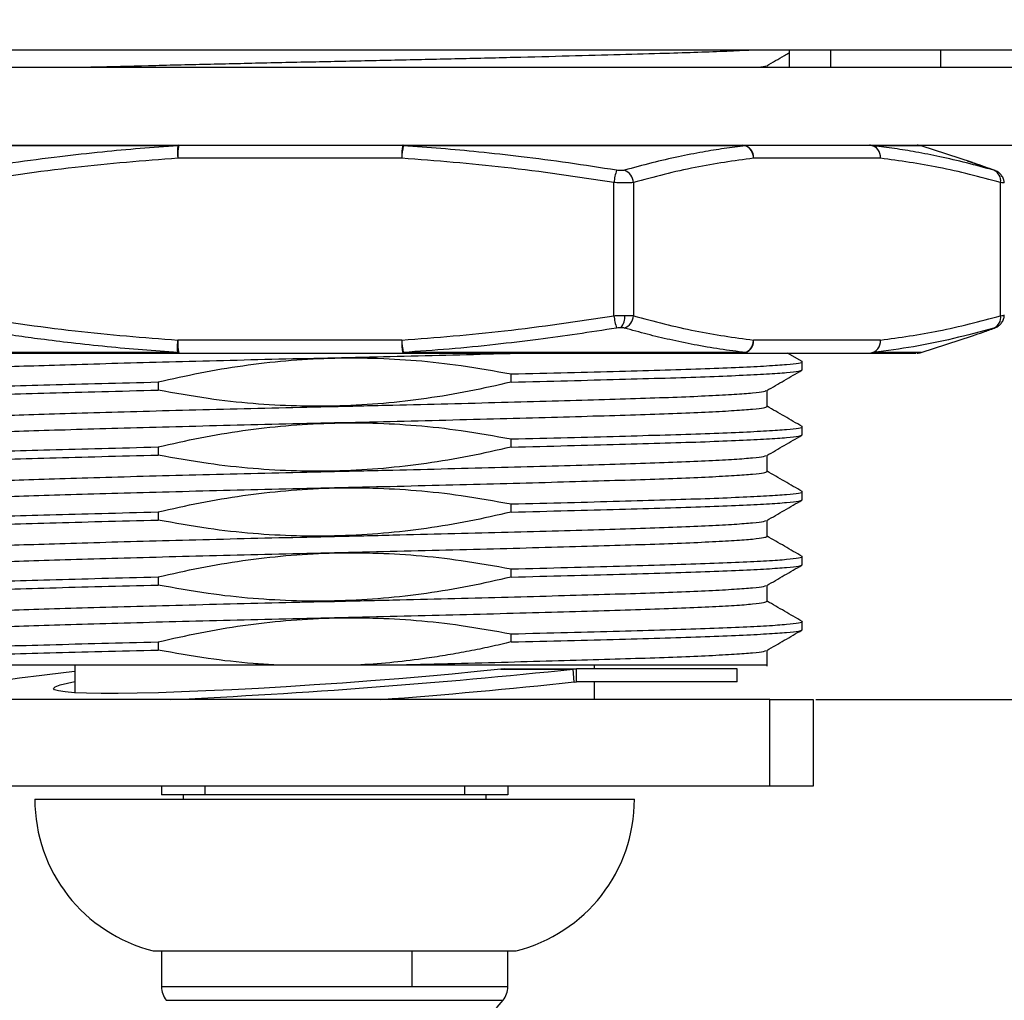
# Model space of a CAD drawing. Header units: millimetres. Extents: x 1259 to 1531, y 1568 to 1760.
# Tile 4 of 8: x 1340 to 1363, y 1615 to 1638. Entities that reach past the tile are written whole.
import ezdxf

# ---------------------------------------------------------------- set-up
doc = ezdxf.new("R2010")
doc.units = ezdxf.units.MM
doc.layers.add('1轮廓实线层', color=7, linetype='Continuous')
doc.layers.add('2细线层', color=3, linetype='Continuous')
doc.styles.add('SLDTEXTSTYLE1', font='txt')
doc.dimstyles.new('SLDDIMSTYLE1', dxfattribs={"dimtxt": 3.5, "dimasz": 4.08, "dimexe": 0, "dimexo": 0.0625, "dimgap": 0.875, "dimtad": 2, "dimdec": 0, "dimrnd": 1e-09, "dimzin": 4, "dimdsep": 46, "dimtxsty": 'SLDTEXTSTYLE1', "dimsah": 1, "dimcen": 0.09, "dimadec": 0, "dimazin": 1, "dimtfac": 1, "dimtmove": 0, "dimatfit": 0, "dimfxl": 1, "dimfrac": 2, "dimtolj": 1, "dimtzin": 12, "dimarcsym": 0})

# ---------------------------------------------------------------- blocks, each defined once
blk = doc.blocks.new('*D12')
at = {"layer": '2细线层', "color": 0, "lineweight": -2, "transparency": 16777216}
for p, q in [((1375.486, 1645.796), (1375.486, 1656.423)), ((1356.623, 1641.716), (1375.486, 1641.716)), ((1375.486, 1637.216), (1375.486, 1641.716)), ((1365.406, 1637.216), (1375.486, 1637.216)), ((1375.486, 1633.136), (1375.486, 1629.056))]:
    blk.add_line(p, q, dxfattribs=at)
at = {"layer": '2细线层', "color": 0, "transparency": 16777216}
for points in [[(1374.806, 1645.796), (1376.166, 1645.796), (1375.486, 1641.716)], [(1374.806, 1633.136), (1376.166, 1633.136), (1375.486, 1637.216)]]:
    blk.add_solid(points, dxfattribs=at)
at = {"layer": 'Defpoints', "color": 0, "transparency": 16777216}
for p in [(1356.561, 1641.716), (1365.343, 1637.216), (1375.486, 1637.216)]:
    blk.add_point(p, dxfattribs=at)
at = {"layer": '2细线层', "color": 0, "transparency": 16777216, "insert": (1376.361, 1653.15), "char_height": 3.5, "attachment_point": 2, "rotation": 90, "style": 'SLDTEXTSTYLE1'}
blk.add_mtext('\\A1;4.5', dxfattribs=at)
blk = doc.blocks.new('*D13')
at = {"layer": '2细线层', "color": 0, "lineweight": -2, "transparency": 16777216}
for p, q in [((1365.406, 1637.216), (1375.482, 1637.216)), ((1375.482, 1633.136), (1375.482, 1626.296)), ((1358.206, 1622.216), (1375.482, 1622.216))]:
    blk.add_line(p, q, dxfattribs=at)
at = {"layer": '2细线层', "color": 0, "transparency": 16777216}
for points in [[(1374.802, 1633.136), (1376.162, 1633.136), (1375.482, 1637.216)], [(1374.802, 1626.296), (1376.162, 1626.296), (1375.482, 1622.216)]]:
    blk.add_solid(points, dxfattribs=at)
at = {"layer": 'Defpoints', "color": 0, "transparency": 16777216}
for p in [(1365.343, 1637.216), (1358.143, 1622.216), (1375.482, 1622.216)]:
    blk.add_point(p, dxfattribs=at)
at = {"layer": '2细线层', "color": 0, "transparency": 16777216, "insert": (1376.357, 1630.049), "char_height": 3.5, "attachment_point": 2, "rotation": 90, "style": 'SLDTEXTSTYLE1'}
blk.add_mtext('\\A1;GH=15', dxfattribs=at)

msp = doc.modelspace()

# ---------------------------------------------------------------- linework, layer by layer
at = {"layer": '1轮廓实线层', "linetype": 'Continuous', "lineweight": 25}
for p, q in [((1328.843, 1637.216), (1347.093, 1637.216)), ((1347.093, 1637.216), (1365.343, 1637.216)), ((1357.588, 1637.216), (1357.588, 1636.816)), ((1358.543, 1637.216), (1358.543, 1636.816)), ((1361.093, 1636.816), (1361.093, 1637.216)), ((1330.593, 1636.816), (1347.093, 1636.816)), ((1347.093, 1636.816), (1363.593, 1636.816)), ((1357.081, 1636.816), (1357.081, 1636.855)), ((1330.593, 1635.016), (1347.093, 1635.016)), ((1343.47, 1635.002), (1336.236, 1635.002)), ((1347.093, 1635.016), (1363.593, 1635.016)), ((1356.585, 1635.002), (1348.679, 1635.002)), ((1360.638, 1635.002), (1359.536, 1635.002)), ((1361.823, 1634.617), (1360.638, 1635.002)), ((1348.645, 1634.716), (1343.472, 1634.716)), ((1359.698, 1634.716), (1356.767, 1634.716)), ((1362.344, 1634.432), (1361.709, 1634.65)), ((1353.542, 1631.079), (1353.542, 1634.153)), ((1353.993, 1634.153), (1353.993, 1631.079)), ((1362.473, 1631.079), (1362.473, 1634.153)), ((1360.638, 1630.231), (1361.823, 1630.616)), ((1348.645, 1630.516), (1343.472, 1630.516)), ((1359.698, 1630.516), (1356.767, 1630.516)), ((1343.47, 1630.231), (1336.236, 1630.231)), ((1343.495, 1630.216), (1348.668, 1630.216)), ((1348.679, 1630.231), (1348.668, 1630.216)), ((1356.585, 1630.231), (1348.679, 1630.231)), ((1356.52, 1630.216), (1356.585, 1630.231)), ((1356.52, 1630.216), (1359.451, 1630.216)), ((1357.89, 1630.022), (1357.554, 1630.216)), ((1360.638, 1630.231), (1359.536, 1630.231)), ((1357.893, 1629.829), (1357.893, 1630.016)), ((1351.172, 1629.546), (1351.172, 1629.734)), ((1343.014, 1629.549), (1343.014, 1629.361)), ((1357.081, 1628.985), (1357.081, 1629.355)), ((1357.893, 1628.329), (1357.893, 1628.516)), ((1343.014, 1628.049), (1343.014, 1627.861)), ((1351.172, 1628.046), (1351.172, 1628.234)), ((1357.081, 1627.485), (1357.081, 1627.855)), ((1357.893, 1626.829), (1357.893, 1627.016)), ((1351.172, 1626.546), (1351.172, 1626.734)), ((1343.014, 1626.549), (1343.014, 1626.361)), ((1357.081, 1625.985), (1357.081, 1626.355)), ((1357.893, 1625.329), (1357.893, 1625.516)), ((1351.172, 1625.046), (1351.172, 1625.234)), ((1343.014, 1625.049), (1343.014, 1624.861)), ((1357.081, 1624.485), (1357.081, 1624.855)), ((1357.893, 1623.829), (1357.893, 1624.016)), ((1351.172, 1623.546), (1351.172, 1623.734)), ((1343.014, 1623.549), (1343.014, 1623.361)), ((1357.081, 1622.985), (1357.081, 1623.355)), ((1341.093, 1623.016), (1341.093, 1622.375)), ((1345.687, 1623.016), (1347.698, 1623.016)), ((1347.698, 1623.016), (1348.435, 1623.016)), ((1351.006, 1622.925), (1350.933, 1622.921)), ((1350.933, 1622.921), (1352.605, 1622.921)), ((1351.006, 1622.925), (1352.678, 1622.925)), ((1352.605, 1622.921), (1352.678, 1622.925)), ((1352.626, 1622.622), (1352.605, 1622.921)), ((1352.678, 1622.625), (1352.678, 1622.925)), ((1356.393, 1622.925), (1352.678, 1622.925)), ((1353.093, 1622.925), (1353.093, 1623.016)), ((1356.393, 1622.625), (1356.393, 1622.925)), ((1352.626, 1622.622), (1352.678, 1622.625)), ((1356.393, 1622.625), (1352.678, 1622.625)), ((1353.093, 1622.216), (1353.093, 1622.625)), ((1357.143, 1622.216), (1334.825, 1622.216)), ((1357.143, 1620.216), (1357.143, 1622.216)), ((1357.143, 1622.216), (1358.143, 1622.216)), ((1358.143, 1622.216), (1358.143, 1620.216)), ((1357.143, 1620.216), (1334.825, 1620.216)), ((1343.093, 1620.216), (1343.093, 1620.016)), ((1344.093, 1620.216), (1344.093, 1620.016)), ((1350.093, 1620.216), (1350.093, 1620.016)), ((1351.093, 1620.216), (1351.093, 1620.016)), ((1358.143, 1620.216), (1357.143, 1620.216)), ((1340.168, 1619.916), (1346.266, 1619.916)), ((1344.093, 1620.016), (1343.093, 1620.016)), ((1343.593, 1620.016), (1343.593, 1619.916)), ((1350.093, 1620.016), (1344.093, 1620.016)), ((1346.266, 1619.916), (1354.018, 1619.916)), ((1351.093, 1620.016), (1350.093, 1620.016)), ((1350.593, 1619.916), (1350.593, 1620.016)), ((1342.903, 1616.416), (1346.593, 1616.416)), ((1343.093, 1616.416), (1343.093, 1615.588)), ((1346.593, 1616.416), (1351.283, 1616.416)), ((1348.874, 1616.416), (1348.874, 1615.588)), ((1351.093, 1615.588), (1351.093, 1616.416)), ((1348.874, 1615.588), (1343.093, 1615.588)), ((1351.093, 1615.588), (1348.874, 1615.588)), ((1343.204, 1615.274), (1348.985, 1615.274)), ((1348.985, 1615.274), (1350.982, 1615.274))]:
    msp.add_line(p, q, dxfattribs=at)
at = {"layer": '1轮廓实线层', "linetype": 'Continuous', "lineweight": 25, "flags": 128}
for points in [[(1348.679, 1635.002), (1348.677, 1635.005), (1348.676, 1635.008), (1348.675, 1635.01), (1348.673, 1635.013), (1348.672, 1635.014), (1348.67, 1635.015), (1348.669, 1635.016), (1348.668, 1635.016)], [(1362.333, 1634.439), (1362.373, 1634.422), (1362.379, 1634.419)], [(1362.376, 1630.812), (1362.373, 1630.81), (1362.333, 1630.794)], [(1337.888, 1622.216), (1337.844, 1622.234), (1337.806, 1622.272), (1337.834, 1622.315), (1337.928, 1622.362), (1338.088, 1622.414), (1338.312, 1622.469), (1338.599, 1622.527), (1338.947, 1622.588), (1339.354, 1622.652), (1339.815, 1622.717), (1340.329, 1622.784), (1340.891, 1622.852), (1341.093, 1622.876)], [(1350.933, 1622.921), (1350.388, 1622.864), (1349.809, 1622.807), (1349.202, 1622.752), (1348.574, 1622.699), (1347.93, 1622.647), (1347.278, 1622.599), (1346.624, 1622.554), (1345.974, 1622.513), (1345.336, 1622.476), (1344.715, 1622.443), (1344.119, 1622.415), (1343.553, 1622.393), (1343.023, 1622.376), (1342.534, 1622.364), (1342.091, 1622.359), (1341.7, 1622.359), (1341.363, 1622.364), (1341.084, 1622.376), (1340.866, 1622.393), (1340.712, 1622.415), (1340.623, 1622.443), (1340.599, 1622.476), (1340.642, 1622.513), (1340.75, 1622.554), (1340.922, 1622.599), (1341.093, 1622.635)]]:
    msp.add_lwpolyline(points, dxfattribs=at)
at = {"layer": '1轮廓实线层', "linetype": 'Continuous', "lineweight": 25}
for centre, radius, start, end in [((1345.2, 1634.87), 1.735, 175.6451, 185.0789), ((1344.467, 1634.791), 0.998, 166.9497, 184.2828), ((1343.498, 1634.983), 0.0337, 95.3449, 145.915), ((1349.64, 1634.791), 0.998, 166.9497, 184.2828), ((1350.418, 1634.65), 1.775, 168.5909, 177.8758), ((1356.519, 1634.862), 0.154, 64.7722, 89.7552), ((1356.491, 1634.74), 0.278, 355.0535, 84.0017), ((1356.456, 1634.718), 0.312, 359.6902, 65.5433), ((1359.422, 1634.74), 0.278, 355.0535, 84.0017), ((1359.45, 1634.761), 0.255, 70.4694, 89.9654), ((1359.412, 1634.742), 0.287, 354.7488, 64.5424), ((1360.546, 1634.716), 0.3, 72, 90), ((1355.258, 1633.927), 1.731, 162.8033, 172.4821), ((1353.666, 1634.134), 0.327, 3.3538, 68.551), ((1362.212, 1634.196), 0.264, 350.6428, 66.4335), ((1355.258, 1631.306), 1.731, 187.5179, 197.1967), ((1353.413, 1631.051), 0.384, 319.6793, 5.4595), ((1353.666, 1631.098), 0.327, 291.449, 356.6462), ((1362.212, 1631.036), 0.264, 293.5665, 9.3572), ((1344.467, 1630.442), 0.998, 175.7172, 193.0503), ((1349.64, 1630.442), 0.998, 175.7172, 193.0503), ((1350.418, 1630.582), 1.775, 182.1251, 191.4097), ((1356.491, 1630.492), 0.278, 275.9984, 4.9465), ((1359.422, 1630.492), 0.278, 275.9984, 4.9465), ((1359.412, 1630.49), 0.287, 295.4578, 5.2512), ((1343.498, 1630.25), 0.0337, 214.085, 264.6549), ((1359.45, 1630.471), 0.255, 270.0346, 289.5306), ((1360.546, 1630.516), 0.3, 270, 287.9996), ((1335.753, 1783.734), 161.694, 272.67243, 275.98263), ((1337.281, 1767.096), 145.286, 274.28804, 276.06284), ((1343.775, 1619.916), 3.607, 180, 256.0043), ((1350.411, 1619.916), 3.607, 283.9957, 0), ((1343.593, 1615.588), 0.5, 180, 218.9424), ((1350.593, 1615.588), 0.5, 321.0576, 0), ((1347.093, 1618.416), 5, 282.9778, 321.0576)]:
    msp.add_arc(centre, radius, start, end, dxfattribs=at)
for points, knots in [([(1341.253, 1636.816), (1341.394, 1636.82), (1341.926, 1636.834), (1342.952, 1636.86), (1344.3, 1636.892), (1345.692, 1636.924), (1347.093, 1636.954), (1348.495, 1636.984), (1349.885, 1637.015), (1351.238, 1637.047), (1352.519, 1637.08), (1353.696, 1637.111), (1354.684, 1637.139), (1355.499, 1637.165), (1356.175, 1637.19), (1356.541, 1637.208), (1356.725, 1637.216)], [0, 0, 0, 0, 0.0283838, 0.1074747, 0.1865656, 0.2649694, 0.3420343, 0.4190992, 0.4975031, 0.576594, 0.6556849, 0.7340887, 0.8111536, 0.873262, 0.9363226, 1, 1, 1, 1]), ([(1357.073, 1636.851), (1357.209, 1636.929), (1357.38, 1637.028), (1357.552, 1637.127), (1357.588, 1637.148)], [0, 0, 0, 0, 0.789333, 1, 1, 1, 1]), ([(1356.887, 1636.816), (1356.929, 1636.821), (1357.035, 1636.833), (1357.048, 1636.844), (1357.055, 1636.851)], [0, 0, 0, 0, 0.394028, 1, 1, 1, 1]), ([(1343.47, 1635.002), (1343.18, 1634.982), (1342.599, 1634.942), (1341.692, 1634.858), (1340.71, 1634.749), (1339.649, 1634.61), (1338.916, 1634.496), (1338.546, 1634.439)], [0, 0, 0, 0, 0.175575, 0.352327, 0.551249, 0.773279, 1, 1, 1, 1]), ([(1353.604, 1634.439), (1353.234, 1634.496), (1352.501, 1634.61), (1351.439, 1634.749), (1350.457, 1634.858), (1349.549, 1634.942), (1348.968, 1634.982), (1348.679, 1635.002)], [0, 0, 0, 0, 0.226734, 0.448781, 0.647702, 0.824437, 1, 1, 1, 1]), ([(1356.585, 1635.002), (1356.42, 1634.982), (1356.09, 1634.942), (1355.574, 1634.858), (1355.016, 1634.748), (1354.413, 1634.61), (1353.996, 1634.496), (1353.786, 1634.439)], [0, 0, 0, 0, 0.175769, 0.35272, 0.551648, 0.773482, 1, 1, 1, 1]), ([(1362.317, 1634.439), (1362.108, 1634.496), (1361.695, 1634.61), (1361.095, 1634.749), (1360.54, 1634.858), (1360.028, 1634.942), (1359.699, 1634.982), (1359.536, 1635.002)], [0, 0, 0, 0, 0.226735, 0.4487827, 0.6477041, 0.8244379, 1, 1, 1, 1]), ([(1343.472, 1634.716), (1342.679, 1634.654), (1341.04, 1634.527), (1339.414, 1634.281), (1338.575, 1634.153)], [0, 0, 0, 0, 0.4835073, 1, 1, 1, 1]), ([(1353.542, 1634.153), (1352.702, 1634.281), (1351.076, 1634.527), (1349.437, 1634.654), (1348.645, 1634.716)], [0, 0, 0, 0, 0.516489, 1, 1, 1, 1]), ([(1356.767, 1634.716), (1356.318, 1634.654), (1355.389, 1634.527), (1354.468, 1634.281), (1353.993, 1634.153)], [0, 0, 0, 0, 0.483499, 1, 1, 1, 1]), ([(1362.473, 1634.153), (1361.997, 1634.281), (1361.076, 1634.527), (1360.147, 1634.654), (1359.698, 1634.716)], [0, 0, 0, 0, 0.51649, 1, 1, 1, 1]), ([(1361.823, 1634.616), (1361.833, 1634.613), (1362.004, 1634.561), (1362.174, 1634.498), (1362.333, 1634.439)], [0, 0, 0, 0, 0.0607, 1, 1, 1, 1]), ([(1353.786, 1634.439), (1353.775, 1634.436), (1353.753, 1634.431), (1353.707, 1634.43), (1353.657, 1634.431), (1353.622, 1634.436), (1353.604, 1634.439)], [0, 0, 0, 0, 0.2506536, 0.4999054, 0.7491883, 1, 1, 1, 1]), ([(1362.333, 1634.439), (1362.339, 1634.436), (1362.352, 1634.431), (1362.354, 1634.43), (1362.344, 1634.431), (1362.326, 1634.436), (1362.317, 1634.439)], [0, 0, 0, 0, 0.250654, 0.499905, 0.749188, 1, 1, 1, 1]), ([(1362.558, 1634.145), (1362.557, 1634.168), (1362.554, 1634.219), (1362.516, 1634.297), (1362.455, 1634.371), (1362.402, 1634.404), (1362.376, 1634.42)], [0, 0, 0, 0, 0.219299, 0.48919, 0.752437, 1, 1, 1, 1]), ([(1353.993, 1634.153), (1353.965, 1634.151), (1353.911, 1634.146), (1353.798, 1634.144), (1353.673, 1634.146), (1353.585, 1634.151), (1353.542, 1634.153)], [0, 0, 0, 0, 0.249979, 0.499802, 0.749724, 1, 1, 1, 1]), ([(1362.557, 1634.146), (1362.558, 1634.145), (1362.562, 1634.144), (1362.537, 1634.146), (1362.494, 1634.151), (1362.473, 1634.153)], [0, 0, 0, 0, 0.127231, 0.563307, 1, 1, 1, 1]), ([(1338.575, 1631.079), (1339.414, 1630.952), (1341.04, 1630.706), (1342.679, 1630.578), (1343.472, 1630.516)], [0, 0, 0, 0, 0.51649, 1, 1, 1, 1]), ([(1348.645, 1630.516), (1349.437, 1630.578), (1351.076, 1630.706), (1352.702, 1630.952), (1353.542, 1631.079)], [0, 0, 0, 0, 0.483516, 1, 1, 1, 1]), ([(1353.542, 1631.079), (1353.586, 1631.082), (1353.674, 1631.086), (1353.756, 1631.087), (1353.796, 1631.088)], [0, 0, 0, 0, 0.506244, 1, 1, 1, 1]), ([(1353.796, 1631.088), (1353.834, 1631.087), (1353.911, 1631.086), (1353.965, 1631.082), (1353.993, 1631.079)], [0, 0, 0, 0, 0.49281, 1, 1, 1, 1]), ([(1353.993, 1631.079), (1354.468, 1630.952), (1355.389, 1630.706), (1356.318, 1630.578), (1356.767, 1630.516)], [0, 0, 0, 0, 0.51648, 1, 1, 1, 1]), ([(1359.698, 1630.516), (1360.147, 1630.578), (1361.076, 1630.706), (1361.997, 1630.952), (1362.473, 1631.079)], [0, 0, 0, 0, 0.483499, 1, 1, 1, 1]), ([(1362.376, 1630.812), (1362.402, 1630.828), (1362.455, 1630.861), (1362.516, 1630.935), (1362.556, 1631.019), (1362.558, 1631.074), (1362.56, 1631.102)], [0, 0, 0, 0, 0.236275, 0.487536, 0.745154, 1, 1, 1, 1]), ([(1362.473, 1631.079), (1362.494, 1631.081), (1362.537, 1631.086), (1362.562, 1631.088), (1362.558, 1631.087), (1362.557, 1631.087)], [0, 0, 0, 0, 0.43713, 0.873355, 1, 1, 1, 1]), ([(1343.47, 1630.231), (1343.198, 1630.249), (1342.653, 1630.286), (1341.833, 1630.361), (1341.05, 1630.445), (1340.347, 1630.531), (1339.722, 1630.616), (1339.136, 1630.701), (1338.743, 1630.763), (1338.546, 1630.794)], [0, 0, 0, 0, 0.164899, 0.330569, 0.497971, 0.64133, 0.759577, 0.879064, 1, 1, 1, 1]), ([(1353.604, 1630.794), (1353.301, 1630.746), (1352.699, 1630.652), (1351.768, 1630.526), (1350.784, 1630.408), (1349.745, 1630.305), (1349.033, 1630.256), (1348.679, 1630.231)], [0, 0, 0, 0, 0.185764, 0.368351, 0.568445, 0.785183, 1, 1, 1, 1]), ([(1353.706, 1630.802), (1353.69, 1630.802), (1353.657, 1630.801), (1353.622, 1630.796), (1353.604, 1630.794)], [0, 0, 0, 0, 0.498551, 1, 1, 1, 1]), ([(1353.786, 1630.794), (1353.775, 1630.796), (1353.753, 1630.801), (1353.722, 1630.802), (1353.706, 1630.802)], [0, 0, 0, 0, 0.5014447, 1, 1, 1, 1]), ([(1356.585, 1630.231), (1356.387, 1630.255), (1355.99, 1630.303), (1355.407, 1630.405), (1354.848, 1630.521), (1354.311, 1630.649), (1353.962, 1630.745), (1353.786, 1630.794)], [0, 0, 0, 0, 0.210944, 0.423739, 0.6237, 0.810176, 1, 1, 1, 1]), ([(1362.317, 1630.794), (1362.008, 1630.71), (1361.392, 1630.544), (1360.465, 1630.352), (1359.845, 1630.271), (1359.536, 1630.231)], [0, 0, 0, 0, 0.335256, 0.667835, 1, 1, 1, 1]), ([(1361.823, 1630.616), (1361.907, 1630.644), (1362.077, 1630.7), (1362.247, 1630.762), (1362.333, 1630.794)], [0, 0, 0, 0, 0.495236, 1, 1, 1, 1]), ([(1362.333, 1630.794), (1362.339, 1630.796), (1362.351, 1630.801), (1362.354, 1630.803), (1362.345, 1630.801), (1362.327, 1630.796), (1362.317, 1630.794)], [0, 0, 0, 0, 0.237983, 0.473132, 0.736469, 1, 1, 1, 1]), ([(1343.47, 1630.231), (1343.469, 1630.243), (1343.466, 1630.268), (1343.465, 1630.336), (1343.467, 1630.422), (1343.47, 1630.485), (1343.472, 1630.516)], [0, 0, 0, 0, 0.245772, 0.499999, 0.75, 1, 1, 1, 1]), ([(1336.31, 1630.216), (1336.615, 1630.216), (1337.227, 1630.216), (1338.301, 1630.216), (1339.477, 1630.216), (1340.75, 1630.216), (1342.09, 1630.216), (1343.028, 1630.216), (1343.495, 1630.216)], [0, 0, 0, 0, 0.165474, 0.332212, 0.5, 0.667735, 0.834499, 1, 1, 1, 1]), ([(1337.13, 1629.744), (1337.143, 1629.751), (1337.174, 1629.768), (1337.418, 1629.796), (1337.837, 1629.829), (1338.424, 1629.861), (1339.153, 1629.893), (1340.011, 1629.922), (1340.987, 1629.952), (1342.075, 1629.984), (1343.26, 1630.016), (1344.511, 1630.049), (1345.797, 1630.08), (1347.093, 1630.11), (1348.39, 1630.14), (1349.672, 1630.171), (1350.678, 1630.197), (1351.222, 1630.212), (1351.373, 1630.216)], [0, 0, 0, 0, 0.045511, 0.111955, 0.178981, 0.246007, 0.312451, 0.37776, 0.443069, 0.509513, 0.576539, 0.643565, 0.710009, 0.775318, 0.840627, 0.90707, 0.974097, 1, 1, 1, 1]), ([(1343.014, 1629.549), (1343.338, 1629.622), (1343.986, 1629.769), (1345.301, 1629.99), (1346.969, 1630.137), (1348.659, 1630.09), (1350.06, 1629.935), (1350.787, 1629.803), (1351.172, 1629.734)], [0, 0, 0, 0, 0.121108, 0.242225, 0.486311, 0.730381, 0.857357, 1, 1, 1, 1]), ([(1348.668, 1630.216), (1349.152, 1630.216), (1350.123, 1630.216), (1351.544, 1630.216), (1352.919, 1630.216), (1354.22, 1630.216), (1355.438, 1630.216), (1356.16, 1630.216), (1356.52, 1630.216)], [0, 0, 0, 0, 0.165474, 0.332212, 0.5, 0.667735, 0.834499, 1, 1, 1, 1]), ([(1359.451, 1630.216), (1359.63, 1630.216), (1359.99, 1630.216), (1360.332, 1630.216), (1360.526, 1630.216), (1360.528, 1630.216), (1360.528, 1630.216)], [0, 0, 0, 0, 0.268436, 0.5389215, 0.8111116, 1, 1, 1, 1]), ([(1351.172, 1629.734), (1351.613, 1629.745), (1352.49, 1629.766), (1353.68, 1629.798), (1354.747, 1629.829), (1355.678, 1629.859), (1356.467, 1629.89), (1357.099, 1629.922), (1357.561, 1629.955), (1357.823, 1629.986), (1357.923, 1630.008), (1357.882, 1630.02), (1357.875, 1630.022)], [0, 0, 0, 0, 0.111008, 0.221065, 0.329229, 0.435937, 0.5445, 0.654013, 0.763527, 0.872089, 0.978797, 1, 1, 1, 1]), ([(1351.172, 1629.546), (1351.613, 1629.557), (1352.49, 1629.579), (1353.68, 1629.611), (1354.747, 1629.641), (1355.678, 1629.671), (1356.467, 1629.703), (1357.101, 1629.735), (1357.556, 1629.767), (1357.841, 1629.799), (1357.876, 1629.819), (1357.893, 1629.829)], [0, 0, 0, 0, 0.113413, 0.225853, 0.336361, 0.445381, 0.556295, 0.66818, 0.780066, 0.89098, 1, 1, 1, 1]), ([(1357.073, 1629.351), (1357.209, 1629.429), (1357.479, 1629.586), (1357.75, 1629.742), (1357.886, 1629.82)], [0, 0, 0, 0, 0.499989, 1, 1, 1, 1]), ([(1336.293, 1629.266), (1336.31, 1629.276), (1336.345, 1629.296), (1336.63, 1629.328), (1337.085, 1629.36), (1337.719, 1629.392), (1338.508, 1629.424), (1339.439, 1629.454), (1340.506, 1629.484), (1341.697, 1629.516), (1342.574, 1629.538), (1343.014, 1629.549)], [0, 0, 0, 0, 0.1090198, 0.2199337, 0.3318195, 0.4437054, 0.5546193, 0.663639, 0.7741467, 0.8865875, 1, 1, 1, 1]), ([(1351.172, 1629.546), (1350.848, 1629.473), (1350.201, 1629.326), (1348.885, 1629.105), (1347.217, 1628.958), (1345.527, 1629.005), (1344.126, 1629.16), (1343.399, 1629.291), (1343.014, 1629.361)], [0, 0, 0, 0, 0.121108, 0.242225, 0.486311, 0.730381, 0.857357, 1, 1, 1, 1]), ([(1336.319, 1629.07), (1336.309, 1629.073), (1336.263, 1629.086), (1336.362, 1629.109), (1336.625, 1629.14), (1337.087, 1629.172), (1337.719, 1629.205), (1338.508, 1629.236), (1339.439, 1629.266), (1340.506, 1629.296), (1341.697, 1629.329), (1342.574, 1629.35), (1343.014, 1629.361)], [0, 0, 0, 0, 0.030631, 0.136312, 0.243828, 0.352287, 0.460745, 0.568262, 0.673942, 0.781065, 0.890061, 1, 1, 1, 1]), ([(1337.105, 1628.61), (1337.105, 1628.61), (1337.077, 1628.62), (1337.174, 1628.64), (1337.411, 1628.671), (1337.839, 1628.704), (1338.424, 1628.736), (1339.154, 1628.768), (1340.011, 1628.797), (1340.987, 1628.827), (1342.075, 1628.859), (1343.26, 1628.891), (1344.511, 1628.924), (1345.797, 1628.955), (1347.112, 1628.985), (1348.424, 1629.016), (1349.719, 1629.048), (1350.959, 1629.08), (1352.131, 1629.112), (1353.209, 1629.143), (1354.178, 1629.173), (1355.033, 1629.202), (1355.762, 1629.234), (1356.349, 1629.266), (1356.768, 1629.299), (1357.012, 1629.327), (1357.043, 1629.344), (1357.055, 1629.351)], [0, 0, 0, 0, 0.00003, 0.041631, 0.083955, 0.12665, 0.169345, 0.211669, 0.253269, 0.29487, 0.337194, 0.379889, 0.422584, 0.464908, 0.506509, 0.549946, 0.591922, 0.634249, 0.676567, 0.718514, 0.759748, 0.801349, 0.843673, 0.886368, 0.929063, 0.971386, 1, 1, 1, 1]), ([(1337.13, 1628.244), (1337.143, 1628.251), (1337.174, 1628.268), (1337.418, 1628.296), (1337.837, 1628.329), (1338.424, 1628.361), (1339.153, 1628.393), (1340.011, 1628.422), (1340.987, 1628.452), (1342.075, 1628.484), (1343.26, 1628.516), (1344.511, 1628.549), (1345.797, 1628.58), (1347.093, 1628.61), (1348.389, 1628.64), (1349.675, 1628.671), (1350.927, 1628.704), (1352.111, 1628.736), (1353.2, 1628.768), (1354.175, 1628.797), (1355.033, 1628.827), (1355.762, 1628.859), (1356.348, 1628.891), (1356.77, 1628.924), (1357.033, 1628.955), (1357.065, 1628.975), (1357.081, 1628.985)], [0, 0, 0, 0, 0.0289804, 0.0712904, 0.1139712, 0.156652, 0.198962, 0.2405494, 0.2821367, 0.3244467, 0.3671275, 0.4098083, 0.4521183, 0.4937056, 0.535293, 0.577603, 0.6202838, 0.6629646, 0.7052746, 0.7468619, 0.7884492, 0.8307592, 0.8734401, 0.9161209, 0.9584309, 1, 1, 1, 1]), ([(1357.89, 1628.522), (1357.754, 1628.6), (1357.485, 1628.756), (1357.215, 1628.912), (1357.081, 1628.989)], [0, 0, 0, 0, 0.5024477, 1, 1, 1, 1]), ([(1343.014, 1628.049), (1343.338, 1628.122), (1343.986, 1628.269), (1345.301, 1628.49), (1346.969, 1628.637), (1348.659, 1628.59), (1350.06, 1628.435), (1350.787, 1628.303), (1351.172, 1628.234)], [0, 0, 0, 0, 0.121108, 0.242225, 0.486311, 0.730381, 0.857357, 1, 1, 1, 1]), ([(1351.172, 1628.234), (1351.613, 1628.245), (1352.49, 1628.266), (1353.68, 1628.298), (1354.747, 1628.329), (1355.678, 1628.359), (1356.467, 1628.39), (1357.099, 1628.422), (1357.561, 1628.455), (1357.823, 1628.486), (1357.923, 1628.508), (1357.882, 1628.52), (1357.875, 1628.522)], [0, 0, 0, 0, 0.111008, 0.221065, 0.329229, 0.435937, 0.5445, 0.654013, 0.763527, 0.872089, 0.978797, 1, 1, 1, 1]), ([(1351.172, 1628.046), (1351.613, 1628.057), (1352.49, 1628.079), (1353.68, 1628.111), (1354.747, 1628.141), (1355.678, 1628.171), (1356.467, 1628.203), (1357.101, 1628.235), (1357.556, 1628.267), (1357.841, 1628.299), (1357.876, 1628.319), (1357.893, 1628.329)], [0, 0, 0, 0, 0.113413, 0.225853, 0.336361, 0.445381, 0.556295, 0.66818, 0.780066, 0.89098, 1, 1, 1, 1]), ([(1357.073, 1627.851), (1357.209, 1627.929), (1357.479, 1628.086), (1357.75, 1628.242), (1357.886, 1628.32)], [0, 0, 0, 0, 0.4999891, 1, 1, 1, 1]), ([(1336.293, 1627.766), (1336.31, 1627.776), (1336.345, 1627.796), (1336.63, 1627.828), (1337.085, 1627.86), (1337.719, 1627.892), (1338.508, 1627.924), (1339.439, 1627.954), (1340.506, 1627.984), (1341.697, 1628.016), (1342.574, 1628.038), (1343.014, 1628.049)], [0, 0, 0, 0, 0.10902, 0.219934, 0.33182, 0.443705, 0.554619, 0.663639, 0.774147, 0.886587, 1, 1, 1, 1]), ([(1351.172, 1628.046), (1350.848, 1627.973), (1350.201, 1627.826), (1348.885, 1627.605), (1347.217, 1627.458), (1345.527, 1627.505), (1344.126, 1627.66), (1343.399, 1627.791), (1343.014, 1627.861)], [0, 0, 0, 0, 0.1211085, 0.2422247, 0.4863114, 0.7303807, 0.8573567, 1, 1, 1, 1]), ([(1336.319, 1627.57), (1336.309, 1627.573), (1336.263, 1627.586), (1336.362, 1627.609), (1336.625, 1627.64), (1337.087, 1627.672), (1337.719, 1627.705), (1338.508, 1627.736), (1339.439, 1627.766), (1340.506, 1627.796), (1341.697, 1627.829), (1342.574, 1627.85), (1343.014, 1627.861)], [0, 0, 0, 0, 0.0306311, 0.1363115, 0.243828, 0.3522866, 0.4607453, 0.5682618, 0.6739421, 0.7810648, 0.8900615, 1, 1, 1, 1]), ([(1337.105, 1627.11), (1337.105, 1627.11), (1337.077, 1627.12), (1337.174, 1627.14), (1337.411, 1627.171), (1337.839, 1627.204), (1338.424, 1627.236), (1339.154, 1627.268), (1340.011, 1627.297), (1340.987, 1627.327), (1342.075, 1627.359), (1343.26, 1627.391), (1344.511, 1627.424), (1345.797, 1627.455), (1347.112, 1627.485), (1348.424, 1627.516), (1349.719, 1627.548), (1350.959, 1627.58), (1352.131, 1627.612), (1353.209, 1627.643), (1354.178, 1627.673), (1355.033, 1627.702), (1355.762, 1627.734), (1356.349, 1627.766), (1356.768, 1627.799), (1357.012, 1627.827), (1357.043, 1627.844), (1357.055, 1627.851)], [0, 0, 0, 0, 0.00003, 0.041631, 0.083955, 0.12665, 0.169345, 0.211669, 0.253269, 0.29487, 0.337194, 0.379889, 0.422584, 0.464908, 0.506509, 0.549946, 0.591922, 0.634249, 0.676567, 0.718514, 0.759748, 0.801349, 0.843673, 0.886368, 0.929063, 0.971386, 1, 1, 1, 1]), ([(1337.13, 1626.744), (1337.143, 1626.751), (1337.174, 1626.768), (1337.418, 1626.796), (1337.837, 1626.829), (1338.424, 1626.861), (1339.153, 1626.893), (1340.011, 1626.922), (1340.987, 1626.952), (1342.075, 1626.984), (1343.26, 1627.016), (1344.511, 1627.049), (1345.797, 1627.08), (1347.093, 1627.11), (1348.389, 1627.14), (1349.675, 1627.171), (1350.927, 1627.204), (1352.111, 1627.236), (1353.2, 1627.268), (1354.175, 1627.297), (1355.033, 1627.327), (1355.762, 1627.359), (1356.348, 1627.391), (1356.77, 1627.424), (1357.033, 1627.455), (1357.065, 1627.475), (1357.081, 1627.485)], [0, 0, 0, 0, 0.0289804, 0.0712904, 0.1139712, 0.156652, 0.198962, 0.2405494, 0.2821367, 0.3244467, 0.3671275, 0.4098083, 0.4521183, 0.4937056, 0.535293, 0.577603, 0.6202838, 0.6629646, 0.7052746, 0.7468619, 0.7884492, 0.8307592, 0.8734401, 0.9161209, 0.9584309, 1, 1, 1, 1]), ([(1357.89, 1627.022), (1357.754, 1627.1), (1357.485, 1627.256), (1357.215, 1627.412), (1357.081, 1627.489)], [0, 0, 0, 0, 0.502448, 1, 1, 1, 1]), ([(1343.014, 1626.549), (1343.338, 1626.622), (1343.986, 1626.769), (1345.301, 1626.99), (1346.969, 1627.137), (1348.659, 1627.09), (1350.06, 1626.935), (1350.787, 1626.803), (1351.172, 1626.734)], [0, 0, 0, 0, 0.121108, 0.242225, 0.486311, 0.730381, 0.857357, 1, 1, 1, 1]), ([(1351.172, 1626.734), (1351.613, 1626.745), (1352.49, 1626.766), (1353.68, 1626.798), (1354.747, 1626.829), (1355.678, 1626.859), (1356.467, 1626.89), (1357.099, 1626.922), (1357.561, 1626.955), (1357.823, 1626.986), (1357.923, 1627.008), (1357.882, 1627.02), (1357.875, 1627.022)], [0, 0, 0, 0, 0.111008, 0.221065, 0.329229, 0.435937, 0.5445, 0.654013, 0.763527, 0.872089, 0.978797, 1, 1, 1, 1]), ([(1351.172, 1626.546), (1351.613, 1626.557), (1352.49, 1626.579), (1353.68, 1626.611), (1354.747, 1626.641), (1355.678, 1626.671), (1356.467, 1626.703), (1357.101, 1626.735), (1357.556, 1626.767), (1357.841, 1626.799), (1357.876, 1626.819), (1357.893, 1626.829)], [0, 0, 0, 0, 0.113413, 0.225853, 0.336361, 0.445381, 0.556295, 0.66818, 0.780066, 0.89098, 1, 1, 1, 1]), ([(1357.073, 1626.351), (1357.209, 1626.429), (1357.479, 1626.586), (1357.75, 1626.742), (1357.886, 1626.82)], [0, 0, 0, 0, 0.499989, 1, 1, 1, 1]), ([(1336.293, 1626.266), (1336.31, 1626.276), (1336.345, 1626.296), (1336.63, 1626.328), (1337.085, 1626.36), (1337.719, 1626.392), (1338.508, 1626.424), (1339.439, 1626.454), (1340.506, 1626.484), (1341.697, 1626.516), (1342.574, 1626.538), (1343.014, 1626.549)], [0, 0, 0, 0, 0.10902, 0.219934, 0.33182, 0.443705, 0.554619, 0.663639, 0.774147, 0.886587, 1, 1, 1, 1]), ([(1351.172, 1626.546), (1350.848, 1626.473), (1350.201, 1626.326), (1348.885, 1626.105), (1347.217, 1625.958), (1345.527, 1626.005), (1344.126, 1626.16), (1343.399, 1626.291), (1343.014, 1626.361)], [0, 0, 0, 0, 0.121108, 0.242225, 0.486311, 0.730381, 0.857357, 1, 1, 1, 1]), ([(1336.319, 1626.07), (1336.309, 1626.073), (1336.263, 1626.086), (1336.362, 1626.109), (1336.625, 1626.14), (1337.087, 1626.172), (1337.719, 1626.205), (1338.508, 1626.236), (1339.439, 1626.266), (1340.506, 1626.296), (1341.697, 1626.329), (1342.574, 1626.35), (1343.014, 1626.361)], [0, 0, 0, 0, 0.030631, 0.136312, 0.243828, 0.352287, 0.460745, 0.568262, 0.673942, 0.781065, 0.890061, 1, 1, 1, 1]), ([(1337.105, 1625.61), (1337.105, 1625.61), (1337.077, 1625.62), (1337.174, 1625.64), (1337.411, 1625.671), (1337.839, 1625.704), (1338.424, 1625.736), (1339.154, 1625.768), (1340.011, 1625.797), (1340.987, 1625.827), (1342.075, 1625.859), (1343.26, 1625.891), (1344.511, 1625.924), (1345.797, 1625.955), (1347.112, 1625.985), (1348.424, 1626.016), (1349.719, 1626.048), (1350.959, 1626.08), (1352.131, 1626.112), (1353.209, 1626.143), (1354.178, 1626.173), (1355.033, 1626.202), (1355.762, 1626.234), (1356.349, 1626.266), (1356.768, 1626.299), (1357.012, 1626.327), (1357.043, 1626.344), (1357.055, 1626.351)], [0, 0, 0, 0, 0.00003, 0.041631, 0.083955, 0.12665, 0.169345, 0.211669, 0.253269, 0.29487, 0.337194, 0.379889, 0.422584, 0.464908, 0.506509, 0.549946, 0.591922, 0.634249, 0.676567, 0.718514, 0.759748, 0.801349, 0.843673, 0.886368, 0.929063, 0.971386, 1, 1, 1, 1]), ([(1337.13, 1625.244), (1337.143, 1625.251), (1337.174, 1625.268), (1337.418, 1625.296), (1337.837, 1625.329), (1338.424, 1625.361), (1339.153, 1625.393), (1340.011, 1625.422), (1340.987, 1625.452), (1342.075, 1625.484), (1343.26, 1625.516), (1344.511, 1625.549), (1345.797, 1625.58), (1347.093, 1625.61), (1348.389, 1625.64), (1349.675, 1625.671), (1350.927, 1625.704), (1352.111, 1625.736), (1353.2, 1625.768), (1354.175, 1625.797), (1355.033, 1625.827), (1355.762, 1625.859), (1356.348, 1625.891), (1356.77, 1625.924), (1357.033, 1625.955), (1357.065, 1625.975), (1357.081, 1625.985)], [0, 0, 0, 0, 0.0289804, 0.0712904, 0.1139712, 0.156652, 0.198962, 0.2405494, 0.2821367, 0.3244467, 0.3671275, 0.4098083, 0.4521183, 0.4937056, 0.535293, 0.577603, 0.6202838, 0.6629646, 0.7052746, 0.7468619, 0.7884492, 0.8307592, 0.8734401, 0.9161209, 0.9584309, 1, 1, 1, 1]), ([(1357.89, 1625.522), (1357.754, 1625.6), (1357.485, 1625.756), (1357.215, 1625.912), (1357.081, 1625.989)], [0, 0, 0, 0, 0.5024477, 1, 1, 1, 1]), ([(1343.014, 1625.049), (1343.338, 1625.122), (1343.986, 1625.269), (1345.301, 1625.49), (1346.969, 1625.637), (1348.659, 1625.59), (1350.06, 1625.435), (1350.787, 1625.303), (1351.172, 1625.234)], [0, 0, 0, 0, 0.121108, 0.242225, 0.486311, 0.730381, 0.857357, 1, 1, 1, 1]), ([(1351.172, 1625.234), (1351.613, 1625.245), (1352.49, 1625.266), (1353.68, 1625.298), (1354.747, 1625.329), (1355.678, 1625.359), (1356.467, 1625.39), (1357.099, 1625.422), (1357.561, 1625.455), (1357.823, 1625.486), (1357.923, 1625.508), (1357.882, 1625.52), (1357.875, 1625.522)], [0, 0, 0, 0, 0.111008, 0.221065, 0.329229, 0.435937, 0.5445, 0.654013, 0.763527, 0.872089, 0.978797, 1, 1, 1, 1]), ([(1351.172, 1625.046), (1351.613, 1625.057), (1352.49, 1625.079), (1353.68, 1625.111), (1354.747, 1625.141), (1355.678, 1625.171), (1356.467, 1625.203), (1357.101, 1625.235), (1357.556, 1625.267), (1357.841, 1625.299), (1357.876, 1625.319), (1357.893, 1625.329)], [0, 0, 0, 0, 0.1134125, 0.2258533, 0.336361, 0.4453807, 0.5562946, 0.6681805, 0.7800663, 0.8909802, 1, 1, 1, 1]), ([(1357.073, 1624.851), (1357.209, 1624.929), (1357.479, 1625.086), (1357.75, 1625.242), (1357.886, 1625.32)], [0, 0, 0, 0, 0.4999891, 1, 1, 1, 1]), ([(1336.319, 1624.57), (1336.309, 1624.573), (1336.263, 1624.586), (1336.362, 1624.609), (1336.625, 1624.64), (1337.087, 1624.672), (1337.719, 1624.705), (1338.508, 1624.736), (1339.439, 1624.766), (1340.506, 1624.796), (1341.697, 1624.829), (1342.574, 1624.85), (1343.014, 1624.861)], [0, 0, 0, 0, 0.030631, 0.136312, 0.243828, 0.352287, 0.460745, 0.568262, 0.673942, 0.781065, 0.890061, 1, 1, 1, 1]), ([(1336.293, 1624.766), (1336.31, 1624.776), (1336.345, 1624.796), (1336.63, 1624.828), (1337.085, 1624.86), (1337.719, 1624.892), (1338.508, 1624.924), (1339.439, 1624.954), (1340.506, 1624.984), (1341.697, 1625.016), (1342.574, 1625.038), (1343.014, 1625.049)], [0, 0, 0, 0, 0.1090198, 0.2199337, 0.3318195, 0.4437054, 0.5546193, 0.663639, 0.7741467, 0.8865875, 1, 1, 1, 1]), ([(1337.105, 1624.11), (1337.105, 1624.11), (1337.077, 1624.12), (1337.174, 1624.14), (1337.411, 1624.171), (1337.839, 1624.204), (1338.424, 1624.236), (1339.154, 1624.268), (1340.011, 1624.297), (1340.987, 1624.327), (1342.075, 1624.359), (1343.26, 1624.391), (1344.511, 1624.424), (1345.797, 1624.455), (1347.112, 1624.485), (1348.424, 1624.516), (1349.719, 1624.548), (1350.959, 1624.58), (1352.131, 1624.612), (1353.209, 1624.643), (1354.178, 1624.673), (1355.033, 1624.702), (1355.762, 1624.734), (1356.349, 1624.766), (1356.768, 1624.799), (1357.012, 1624.827), (1357.043, 1624.844), (1357.055, 1624.851)], [0, 0, 0, 0, 0.00003, 0.041631, 0.083955, 0.12665, 0.169345, 0.211669, 0.253269, 0.29487, 0.337194, 0.379889, 0.422584, 0.464908, 0.506509, 0.549946, 0.591922, 0.634249, 0.676567, 0.718514, 0.759748, 0.801349, 0.843673, 0.886368, 0.929063, 0.971386, 1, 1, 1, 1]), ([(1351.172, 1625.046), (1350.848, 1624.973), (1350.201, 1624.826), (1348.885, 1624.605), (1347.217, 1624.458), (1345.527, 1624.505), (1344.126, 1624.66), (1343.399, 1624.791), (1343.014, 1624.861)], [0, 0, 0, 0, 0.121108, 0.242225, 0.486311, 0.730381, 0.857357, 1, 1, 1, 1]), ([(1337.13, 1623.744), (1337.143, 1623.751), (1337.174, 1623.768), (1337.418, 1623.796), (1337.837, 1623.829), (1338.424, 1623.861), (1339.153, 1623.893), (1340.011, 1623.922), (1340.987, 1623.952), (1342.075, 1623.984), (1343.26, 1624.016), (1344.511, 1624.049), (1345.797, 1624.08), (1347.093, 1624.11), (1348.389, 1624.14), (1349.675, 1624.171), (1350.927, 1624.204), (1352.111, 1624.236), (1353.2, 1624.268), (1354.175, 1624.297), (1355.033, 1624.327), (1355.762, 1624.359), (1356.348, 1624.391), (1356.77, 1624.424), (1357.033, 1624.455), (1357.065, 1624.475), (1357.081, 1624.485)], [0, 0, 0, 0, 0.0289804, 0.0712904, 0.1139712, 0.156652, 0.198962, 0.2405494, 0.2821367, 0.3244467, 0.3671275, 0.4098083, 0.4521183, 0.4937056, 0.535293, 0.577603, 0.6202838, 0.6629646, 0.7052746, 0.7468619, 0.7884492, 0.8307592, 0.8734401, 0.9161209, 0.9584309, 1, 1, 1, 1]), ([(1357.89, 1624.022), (1357.754, 1624.1), (1357.485, 1624.256), (1357.215, 1624.412), (1357.081, 1624.489)], [0, 0, 0, 0, 0.502448, 1, 1, 1, 1]), ([(1343.014, 1623.549), (1343.338, 1623.622), (1343.986, 1623.769), (1345.301, 1623.99), (1346.969, 1624.137), (1348.659, 1624.09), (1350.06, 1623.935), (1350.787, 1623.803), (1351.172, 1623.734)], [0, 0, 0, 0, 0.121108, 0.242225, 0.486311, 0.730381, 0.857357, 1, 1, 1, 1]), ([(1351.172, 1623.734), (1351.613, 1623.745), (1352.49, 1623.766), (1353.68, 1623.798), (1354.747, 1623.829), (1355.678, 1623.859), (1356.467, 1623.89), (1357.099, 1623.922), (1357.561, 1623.955), (1357.823, 1623.986), (1357.923, 1624.008), (1357.882, 1624.02), (1357.875, 1624.022)], [0, 0, 0, 0, 0.111008, 0.221065, 0.329229, 0.435937, 0.5445, 0.654013, 0.763527, 0.872089, 0.978797, 1, 1, 1, 1]), ([(1351.172, 1623.546), (1351.613, 1623.557), (1352.49, 1623.579), (1353.68, 1623.611), (1354.747, 1623.641), (1355.678, 1623.671), (1356.467, 1623.703), (1357.101, 1623.735), (1357.556, 1623.767), (1357.841, 1623.799), (1357.876, 1623.819), (1357.893, 1623.829)], [0, 0, 0, 0, 0.113413, 0.225853, 0.336361, 0.445381, 0.556295, 0.66818, 0.780066, 0.89098, 1, 1, 1, 1]), ([(1357.073, 1623.351), (1357.209, 1623.429), (1357.479, 1623.586), (1357.75, 1623.742), (1357.886, 1623.82)], [0, 0, 0, 0, 0.4999891, 1, 1, 1, 1]), ([(1336.293, 1623.266), (1336.31, 1623.276), (1336.345, 1623.296), (1336.63, 1623.328), (1337.085, 1623.36), (1337.719, 1623.392), (1338.508, 1623.424), (1339.439, 1623.454), (1340.506, 1623.484), (1341.697, 1623.516), (1342.574, 1623.538), (1343.014, 1623.549)], [0, 0, 0, 0, 0.10902, 0.219934, 0.33182, 0.443705, 0.554619, 0.663639, 0.774147, 0.886587, 1, 1, 1, 1]), ([(1351.172, 1623.546), (1351.011, 1623.509), (1350.687, 1623.433), (1350.199, 1623.333), (1349.709, 1623.244), (1349.13, 1623.154), (1348.46, 1623.07), (1347.952, 1623.034), (1347.698, 1623.016)], [0, 0, 0, 0, 0.141519, 0.283103, 0.424624, 0.566229, 0.782926, 1, 1, 1, 1]), ([(1336.327, 1623.068), (1336.313, 1623.071), (1336.262, 1623.085), (1336.361, 1623.109), (1336.626, 1623.14), (1337.087, 1623.172), (1337.719, 1623.205), (1338.508, 1623.236), (1339.439, 1623.266), (1340.506, 1623.296), (1341.697, 1623.329), (1342.574, 1623.35), (1343.014, 1623.361)], [0, 0, 0, 0, 0.038822, 0.14361, 0.250218, 0.35776, 0.465302, 0.57191, 0.676697, 0.782915, 0.89099, 1, 1, 1, 1]), ([(1345.687, 1623.016), (1345.527, 1623.027), (1345.021, 1623.06), (1344.126, 1623.16), (1343.399, 1623.292), (1343.014, 1623.361)], [0, 0, 0, 0, 0.1776339, 0.5649235, 1, 1, 1, 1]), ([(1348.435, 1623.016), (1348.862, 1623.027), (1349.72, 1623.047), (1350.958, 1623.08), (1352.131, 1623.112), (1353.208, 1623.143), (1354.178, 1623.173), (1355.033, 1623.202), (1355.762, 1623.234), (1356.349, 1623.266), (1356.768, 1623.299), (1357.012, 1623.327), (1357.043, 1623.344), (1357.055, 1623.351)], [0, 0, 0, 0, 0.0932679, 0.1873178, 0.2813463, 0.3745509, 0.4661706, 0.5586062, 0.652648, 0.747514, 0.8423801, 0.9364219, 1, 1, 1, 1]), ([(1336.396, 1623.016), (1336.396, 1623.016), (1336.388, 1623.016), (1336.42, 1623.016), (1336.53, 1623.016), (1336.689, 1623.016), (1336.854, 1623.016), (1337.04, 1623.016), (1337.315, 1623.016), (1337.717, 1623.016), (1338.112, 1623.016), (1338.459, 1623.016), (1338.819, 1623.016), (1339.303, 1623.016), (1339.943, 1623.016), (1340.525, 1623.016), (1341.246, 1623.016), (1342.003, 1623.016), (1342.934, 1623.016), (1343.631, 1623.016), (1344.301, 1623.016), (1344.938, 1623.016), (1345.437, 1623.016), (1345.687, 1623.016)], [0, 0, 0, 0, 0.007216, 0.064738, 0.123093, 0.182306, 0.21206, 0.240545, 0.297753, 0.355795, 0.414692, 0.444285, 0.47256, 0.529344, 0.586953, 0.645421, 0.674806, 0.758666, 0.815511, 0.873211, 0.902206, 0.950969, 1, 1, 1, 1]), ([(1348.435, 1623.016), (1348.682, 1623.016), (1349.176, 1623.016), (1349.906, 1623.016), (1350.625, 1623.016), (1351.331, 1623.016), (1352.011, 1623.016), (1352.657, 1623.016), (1353.267, 1623.016), (1353.842, 1623.016), (1354.382, 1623.016), (1354.884, 1623.016), (1355.356, 1623.016), (1355.786, 1623.016), (1356.166, 1623.016), (1356.484, 1623.016), (1356.737, 1623.016), (1356.923, 1623.016), (1357.029, 1623.016), (1357.076, 1623.016), (1357.077, 1623.016), (1357.078, 1623.016)], [0, 0, 0, 0, 0.052341, 0.104683, 0.157323, 0.210896, 0.264789, 0.31713, 0.36977, 0.422111, 0.474751, 0.528324, 0.582217, 0.639908, 0.698, 0.755691, 0.813783, 0.871474, 0.929565, 0.970291, 1, 1, 1, 1])]:
    msp.add_open_spline(points, degree=3, knots=knots, dxfattribs=at)
msp.add_open_spline([(1356.585, 1630.231), (1356.609, 1630.243), (1356.658, 1630.268), (1356.716, 1630.337), (1356.757, 1630.422), (1356.764, 1630.485), (1356.767, 1630.516)], degree=3, dxfattribs=at)

# ---------------------------------------------------------------- dimensions: what is measured, and where the dimension line sits
at = {"layer": '2细线层'}
for base, p1, p2, text, picture, middle in [((1375.486, 1637.216), (1356.561, 1641.716), (1365.343, 1637.216), '4.5', '*D12', (1375.486, 1653.15)), ((1375.482, 1622.216), (1365.343, 1637.216), (1358.143, 1622.216), 'GH=<>', '*D13', (1375.482, 1630.049))]:
    dim = msp.add_linear_dim(base=base, p1=p1, p2=p2, angle=90, text=text, dimstyle='SLDDIMSTYLE1', dxfattribs=at)
    dim.commit()
    dim.dimension.update_dxf_attribs({"geometry": picture, "text_midpoint": middle, "dimtype": 160})

doc.saveas('drawing.dxf')
